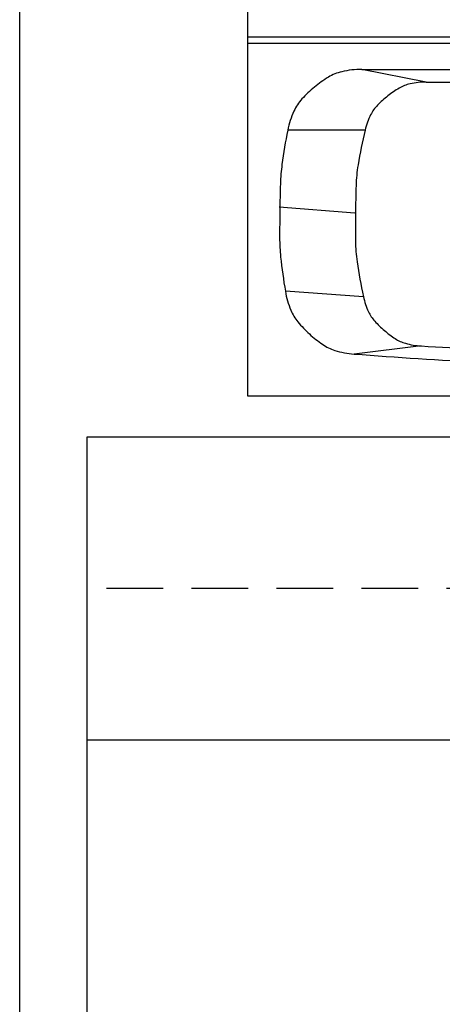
# Model space of a CAD drawing. Header units: inches. Extents: x 1191 to 1608, y 146 to 706.
# Tile 2 of 8: x 1202 to 1235, y 433 to 511. Entities that reach past the tile are written whole.
import ezdxf

# ---------------------------------------------------------------- set-up
doc = ezdxf.new("R2010")
doc.units = ezdxf.units.IN
doc.header["$LTSCALE"] = 36
doc.header["$MEASUREMENT"] = 0
doc.linetypes.add('HIDDEN2', pattern=[0.1875, 0.125, -0.0625])

msp = doc.modelspace()

# ---------------------------------------------------------------- linework, layer by layer
at = {"color": 7}
for p, q in [((1201.695, 381.785), (1201.695, 584.356)), ((1219.812, 481.527), (1219.812, 514.329)), ((1283.06, 481.527), (1219.812, 481.527)), ((1207.062, 387.152), (1207.062, 478.297)), ((1207.062, 478.297), (1294.096, 478.297)), ((1207.062, 454.24), (1207.062, 478.297)), ((1207.062, 478.297), (1294.096, 478.297)), ((1294.096, 454.24, 0.003), (1207.062, 454.24))]:
    msp.add_line(p, q, dxfattribs=at)
at = {"color": 7, "linetype": 'Continuous'}
for p, q in [((1283.06, 510.027), (1219.812, 510.027)), ((1219.812, 481.527), (1219.812, 510.027)), ((1283.06, 510.027), (1219.812, 510.027)), ((1219.812, 481.527), (1219.812, 510.027)), ((1283.06, 510.027), (1219.812, 510.027)), ((1219.812, 481.527), (1219.812, 510.027)), ((1283.06, 510.027), (1219.812, 510.027)), ((1219.812, 481.527), (1219.812, 510.027)), ((1283.06, 510.027), (1219.812, 510.027)), ((1219.812, 481.527), (1219.812, 510.027)), ((1279.812, 509.527), (1219.812, 509.527)), ((1279.812, 509.527), (1219.812, 509.527)), ((1279.812, 509.527), (1219.812, 509.527)), ((1279.812, 509.527), (1219.812, 509.527)), ((1283.06, 509.527), (1219.812, 509.527)), ((1228.87, 507.465), (1249.812, 507.465)), ((1233.989, 506.465), (1228.87, 507.465)), ((1228.87, 507.465), (1249.812, 507.465)), ((1233.989, 506.465), (1228.87, 507.465)), ((1228.87, 507.465), (1249.812, 507.465)), ((1233.989, 506.465), (1228.87, 507.465)), ((1228.87, 507.465), (1249.812, 507.465)), ((1233.989, 506.465), (1228.87, 507.465)), ((1228.87, 507.465), (1249.812, 507.465)), ((1233.989, 506.465), (1228.87, 507.465)), ((1233.989, 506.465), (1249.812, 506.465)), ((1233.989, 506.465), (1249.812, 506.465)), ((1233.989, 506.465), (1249.812, 506.465)), ((1233.989, 506.465), (1249.812, 506.465)), ((1233.989, 506.465), (1249.812, 506.465)), ((1229.131, 502.646), (1222.986, 502.64)), ((1229.131, 502.646), (1222.986, 502.64)), ((1229.131, 502.646), (1222.986, 502.64)), ((1229.131, 502.646), (1222.986, 502.64)), ((1229.131, 502.646), (1222.986, 502.64)), ((1228.306, 496.046), (1222.312, 496.527)), ((1228.306, 496.046), (1222.312, 496.527)), ((1228.306, 496.046), (1222.312, 496.527)), ((1228.306, 496.046), (1222.312, 496.527)), ((1228.306, 496.046), (1222.312, 496.527)), ((1228.995, 489.43), (1222.8, 489.857)), ((1228.995, 489.43), (1222.8, 489.857)), ((1228.995, 489.43), (1222.8, 489.857)), ((1228.995, 489.43), (1222.8, 489.857)), ((1228.995, 489.43), (1222.8, 489.857)), ((1233.584, 485.52), (1228.256, 484.879)), ((1233.584, 485.52), (1228.256, 484.879)), ((1233.584, 485.52), (1228.256, 484.879)), ((1233.584, 485.52), (1228.256, 484.879)), ((1233.584, 485.52), (1228.256, 484.879)), ((1279.812, 481.527), (1219.812, 481.527)), ((1279.812, 481.527), (1219.812, 481.527)), ((1279.812, 481.527), (1219.812, 481.527)), ((1279.812, 481.527), (1219.812, 481.527)), ((1283.06, 481.527), (1219.812, 481.527))]:
    msp.add_line(p, q, dxfattribs=at)
at = {"color": 7, "linetype": 'HIDDEN2'}
msp.add_line((1294.096, 466.269, 0.001), (1207.062, 466.269), dxfattribs=at)
at = {"color": 7, "linetype": 'Continuous'}
for centre, radius, start, end in [((1228.104, 503.755), 3.622, 103.11834, 121.38851), ((1228.104, 503.755), 3.622, 103.11834, 121.38851), ((1228.104, 503.755), 3.622, 103.11834, 121.38851), ((1228.104, 503.755), 3.622, 103.11834, 121.38851), ((1228.104, 503.755), 3.622, 103.11834, 121.38851), ((1228.87, 500.468), 6.997, 90.00002, 103.11832), ((1228.87, 500.468), 6.997, 90.00002, 103.11832), ((1228.87, 500.468), 6.997, 90.00002, 103.11832), ((1228.87, 500.468), 6.997, 90.00002, 103.11832), ((1228.87, 500.468), 6.997, 90.00002, 103.11832), ((1231.335, 498.459), 9.826, 121.38853, 129.35493), ((1231.335, 498.459), 9.826, 121.38853, 129.35493), ((1231.335, 498.459), 9.826, 121.38853, 129.35493), ((1231.335, 498.459), 9.826, 121.38853, 129.35493), ((1231.335, 498.459), 9.826, 121.38853, 129.35493), ((1233.357, 503.417), 2.978, 102.7228, 120.59257), ((1233.357, 503.417), 2.978, 102.7228, 120.59257), ((1233.357, 503.417), 2.978, 102.7228, 120.59257), ((1233.357, 503.417), 2.978, 102.7228, 120.59257), ((1233.357, 503.417), 2.978, 102.7228, 120.59257), ((1233.989, 500.614), 5.851, 89.99999, 102.72284), ((1233.989, 500.614), 5.851, 89.99999, 102.72284), ((1233.989, 500.614), 5.851, 89.99999, 102.72284), ((1233.989, 500.614), 5.851, 89.99999, 102.72284), ((1233.989, 500.614), 5.851, 89.99999, 102.72284), ((1231.335, 498.459), 9.826, 129.35492, 137.32132), ((1231.335, 498.459), 9.826, 129.35492, 137.32132), ((1231.335, 498.459), 9.826, 129.35492, 137.32132), ((1231.335, 498.459), 9.826, 129.35492, 137.32132), ((1231.335, 498.459), 9.826, 129.35492, 137.32132), ((1236.092, 498.79), 8.352, 120.59246, 128.16855), ((1236.092, 498.79), 8.352, 120.59246, 128.16855), ((1236.092, 498.79), 8.352, 120.59246, 128.16855), ((1236.092, 498.79), 8.352, 120.59246, 128.16855), ((1236.092, 498.79), 8.352, 120.59246, 128.16855), ((1226.774, 502.664), 3.622, 137.32132, 155.5915), ((1226.774, 502.664), 3.622, 137.32132, 155.5915), ((1226.774, 502.664), 3.622, 137.32132, 155.5915), ((1226.774, 502.664), 3.622, 137.32132, 155.5915), ((1226.774, 502.664), 3.622, 137.32132, 155.5915), ((1236.092, 498.79), 8.352, 128.1685, 135.7446), ((1236.092, 498.79), 8.352, 128.1685, 135.7446), ((1236.092, 498.79), 8.352, 128.1685, 135.7446), ((1236.092, 498.79), 8.352, 128.1685, 135.7446), ((1236.092, 498.79), 8.352, 128.1685, 135.7446), ((1229.847, 501.27), 6.997, 155.59155, 168.70986), ((1229.847, 501.27), 6.997, 155.59155, 168.70986), ((1229.847, 501.27), 6.997, 155.59155, 168.70986), ((1229.847, 501.27), 6.997, 155.59155, 168.70986), ((1229.847, 501.27), 6.997, 155.59155, 168.70986), ((1232.242, 502.541), 2.978, 135.74445, 153.61422), ((1232.242, 502.541), 2.978, 135.74445, 153.61422), ((1232.242, 502.541), 2.978, 135.74445, 153.61422), ((1232.242, 502.541), 2.978, 135.74445, 153.61422), ((1232.242, 502.541), 2.978, 135.74445, 153.61422), ((1234.816, 501.264), 5.851, 153.61421, 166.33706), ((1234.816, 501.264), 5.851, 153.61421, 166.33706), ((1234.816, 501.264), 5.851, 153.61421, 166.33706), ((1234.816, 501.264), 5.851, 153.61421, 166.33706), ((1234.816, 501.264), 5.851, 153.61421, 166.33706), ((1267.248, 493.803), 45.136, 168.70984, 172.19613), ((1267.248, 493.803), 45.136, 168.70984, 172.19613), ((1267.248, 493.803), 45.136, 168.70984, 172.19613), ((1267.248, 493.803), 45.136, 168.70984, 172.19613), ((1267.248, 493.803), 45.136, 168.70984, 172.19613), ((1265.174, 493.884), 37.092, 166.33703, 170.69557), ((1265.174, 493.884), 37.092, 166.33703, 170.69557), ((1265.174, 493.884), 37.092, 166.33703, 170.69557), ((1265.174, 493.884), 37.092, 166.33703, 170.69557), ((1265.174, 493.884), 37.092, 166.33703, 170.69557), ((1236.593, 498.004), 14.194, 172.19622, 178.41519), ((1236.593, 498.004), 14.194, 172.19622, 178.41519), ((1236.593, 498.004), 14.194, 172.19622, 178.41519), ((1236.593, 498.004), 14.194, 172.19622, 178.41519), ((1236.593, 498.004), 14.194, 172.19622, 178.41519), ((1240.707, 497.893), 12.3, 170.6955, 178.26816), ((1240.707, 497.893), 12.3, 170.6955, 178.26816), ((1240.707, 497.893), 12.3, 170.6955, 178.26816), ((1240.707, 497.893), 12.3, 170.6955, 178.26816), ((1240.707, 497.893), 12.3, 170.6955, 178.26816), ((1385.146, 493.894), 162.804, 178.41518, 179.16873), ((1385.146, 493.894), 162.804, 178.41518, 179.16873), ((1385.146, 493.894), 162.804, 178.41518, 179.16873), ((1385.146, 493.894), 162.804, 178.41518, 179.16873), ((1385.146, 493.894), 162.804, 178.41518, 179.16873), ((1339.521, 494.905), 111.159, 178.26818, 179.41248), ((1339.521, 494.905), 111.159, 178.26818, 179.41248), ((1339.521, 494.905), 111.159, 178.26818, 179.41248), ((1339.521, 494.905), 111.159, 178.26818, 179.41248), ((1339.521, 494.905), 111.159, 178.26818, 179.41248), ((1385.146, 493.894), 162.804, 179.16866, 179.92222), ((1385.146, 493.894), 162.804, 179.16866, 179.92222), ((1385.146, 493.894), 162.804, 179.16866, 179.92222), ((1385.146, 493.894), 162.804, 179.16866, 179.92222), ((1385.146, 493.894), 162.804, 179.16866, 179.92222), ((1339.521, 494.905), 111.159, 179.41257, 180.55687), ((1339.521, 494.905), 111.159, 179.41257, 180.55687), ((1339.521, 494.905), 111.159, 179.41257, 180.55687), ((1339.521, 494.905), 111.159, 179.41257, 180.55687), ((1339.521, 494.905), 111.159, 179.41257, 180.55687), ((1236.536, 494.096), 14.194, 179.92225, 186.14121), ((1236.536, 494.096), 14.194, 179.92225, 186.14121), ((1236.536, 494.096), 14.194, 179.92225, 186.14121), ((1236.536, 494.096), 14.194, 179.92225, 186.14121), ((1236.536, 494.096), 14.194, 179.92225, 186.14121), ((1240.667, 493.945), 12.3, 180.55688, 188.12954), ((1240.667, 493.945), 12.3, 180.55688, 188.12954), ((1240.667, 493.945), 12.3, 180.55688, 188.12954), ((1240.667, 493.945), 12.3, 180.55688, 188.12954), ((1240.667, 493.945), 12.3, 180.55688, 188.12954), ((1267.3, 497.406), 45.136, 186.14127, 189.62756), ((1267.3, 497.406), 45.136, 186.14127, 189.62756), ((1267.3, 497.406), 45.136, 186.14127, 189.62756), ((1267.3, 497.406), 45.136, 186.14127, 189.62756), ((1267.3, 497.406), 45.136, 186.14127, 189.62756), ((1265.21, 497.451), 37.092, 188.12949, 192.48803), ((1265.21, 497.451), 37.092, 188.12949, 192.48803), ((1265.21, 497.451), 37.092, 188.12949, 192.48803), ((1265.21, 497.451), 37.092, 188.12949, 192.48803), ((1265.21, 497.451), 37.092, 188.12949, 192.48803), ((1229.726, 491.032), 7.025, 189.6276, 202.29036), ((1229.726, 491.032), 7.025, 189.6276, 202.29036), ((1229.726, 491.032), 7.025, 189.6276, 202.29036), ((1229.726, 491.032), 7.025, 189.6276, 202.29036), ((1229.726, 491.032), 7.025, 189.6276, 202.29036), ((1234.726, 490.699), 5.87, 192.488, 204.8464), ((1234.726, 490.699), 5.87, 192.488, 204.8464), ((1234.726, 490.699), 5.87, 192.488, 204.8464), ((1234.726, 490.699), 5.87, 192.488, 204.8464), ((1234.726, 490.699), 5.87, 192.488, 204.8464), ((1226.526, 489.72), 3.566, 202.29037, 220.09887), ((1226.526, 489.72), 3.566, 202.29037, 220.09887), ((1226.526, 489.72), 3.566, 202.29037, 220.09887), ((1226.526, 489.72), 3.566, 202.29037, 220.09887), ((1226.526, 489.72), 3.566, 202.29037, 220.09887), ((1232.068, 489.468), 2.94, 204.84644, 222.34191), ((1232.068, 489.468), 2.94, 204.84644, 222.34191), ((1232.068, 489.468), 2.94, 204.84644, 222.34191), ((1232.068, 489.468), 2.94, 204.84644, 222.34191), ((1232.068, 489.468), 2.94, 204.84644, 222.34191), ((1231.488, 493.899), 10.054, 220.09885, 227.61611), ((1231.488, 493.899), 10.054, 220.09885, 227.61611), ((1231.488, 493.899), 10.054, 220.09885, 227.61611), ((1231.488, 493.899), 10.054, 220.09885, 227.61611), ((1231.488, 493.899), 10.054, 220.09885, 227.61611), ((1236.187, 493.222), 8.513, 222.34185, 229.56331), ((1236.187, 493.222), 8.513, 222.34185, 229.56331), ((1236.187, 493.222), 8.513, 222.34185, 229.56331), ((1236.187, 493.222), 8.513, 222.34185, 229.56331), ((1236.187, 493.222), 8.513, 222.34185, 229.56331), ((1231.488, 493.899), 10.054, 227.6161, 235.13335), ((1231.488, 493.899), 10.054, 227.6161, 235.13335), ((1231.488, 493.899), 10.054, 227.6161, 235.13335), ((1231.488, 493.899), 10.054, 227.6161, 235.13335), ((1231.488, 493.899), 10.054, 227.6161, 235.13335), ((1236.187, 493.222), 8.513, 229.56325, 236.78471), ((1236.187, 493.222), 8.513, 229.56325, 236.78471), ((1236.187, 493.222), 8.513, 229.56325, 236.78471), ((1236.187, 493.222), 8.513, 229.56325, 236.78471), ((1236.187, 493.222), 8.513, 229.56325, 236.78471), ((1233.134, 488.559), 2.94, 236.7847, 254.28016), ((1233.134, 488.559), 2.94, 236.7847, 254.28016), ((1233.134, 488.559), 2.94, 236.7847, 254.28016), ((1233.134, 488.559), 2.94, 236.7847, 254.28016), ((1233.134, 488.559), 2.94, 236.7847, 254.28016), ((1227.78, 488.576), 3.566, 235.13335, 252.94185), ((1227.78, 488.576), 3.566, 235.13335, 252.94185), ((1227.78, 488.576), 3.566, 235.13335, 252.94185), ((1227.78, 488.576), 3.566, 235.13335, 252.94185), ((1227.78, 488.576), 3.566, 235.13335, 252.94185), ((1233.928, 491.379), 5.87, 254.28015, 266.63855), ((1233.928, 491.379), 5.87, 254.28015, 266.63855), ((1233.928, 491.379), 5.87, 254.28015, 266.63855), ((1233.928, 491.379), 5.87, 254.28015, 266.63855), ((1233.928, 491.379), 5.87, 254.28015, 266.63855), ((1256.033, 867.726), 382.865, 266.63853, 267.99505), ((1256.033, 867.726), 382.865, 266.63853, 267.99505), ((1256.033, 867.726), 382.865, 266.63853, 267.99505), ((1256.033, 867.726), 382.865, 266.63853, 267.99505), ((1256.033, 867.726), 382.865, 266.63853, 267.99505), ((1228.794, 491.883), 7.025, 252.94184, 265.6046), ((1228.794, 491.883), 7.025, 252.94184, 265.6046), ((1228.794, 491.883), 7.025, 252.94184, 265.6046), ((1228.794, 491.883), 7.025, 252.94184, 265.6046), ((1228.794, 491.883), 7.025, 252.94184, 265.6046), ((1257.641, 867.175), 383.424, 265.60461, 267.13346), ((1257.641, 867.175), 383.424, 265.60461, 267.13346), ((1257.641, 867.175), 383.424, 265.60461, 267.13346), ((1257.641, 867.175), 383.424, 265.60461, 267.13346), ((1257.641, 867.175), 383.424, 265.60461, 267.13346)]:
    msp.add_arc(centre, radius, start, end, dxfattribs=at)

doc.saveas('drawing.dxf')
